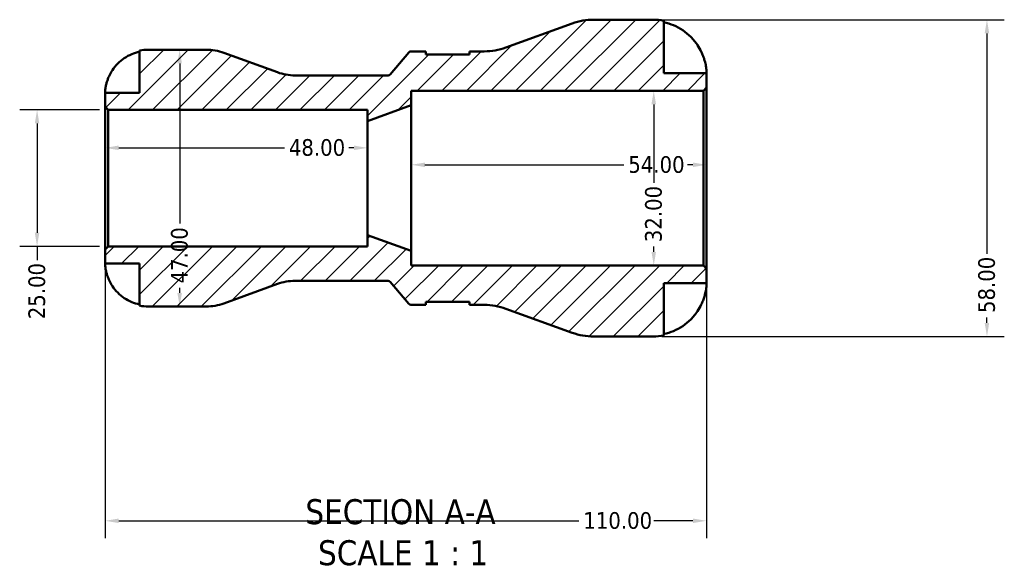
# Model space of a CAD drawing. Header units: millimetres. Extents: x 0 to 905, y -151 to 594.
# Tile 2 of 11: x 329 to 509, y -151 to -52. Entities that reach past the tile are written whole.
import ezdxf

# ---------------------------------------------------------------- set-up
doc = ezdxf.new("R2010")
doc.units = ezdxf.units.MM
for name, color, linetype, lineweight in [('Dimension (ANSI)', 7, 'Continuous', 25), ('Hatch (ANSI)', 7, 'Continuous', 18), ('Symbol (ANSI)', 7, 'Continuous', 25), ('Visible (ANSI)', 7, 'Continuous', 50)]:
    doc.layers.add(name, color=color, linetype=linetype, lineweight=lineweight)
doc.styles.add('Label Text (ANSI)', font='tahoma.ttf')
doc.styles.add('Note Text (ANSI)', font='tahoma.ttf')
doc.dimstyles.new('Default - mm (ANSI)', dxfattribs={"dimtxt": 3.048, "dimasz": 2.5, "dimexe": 3.175, "dimexo": 1.6002, "dimgap": 0.8, "dimtad": 0, "dimtoh": 1, "dimrnd": 1e-08, "dimzin": 4, "dimdsep": 46, "dimtxsty": 'Note Text (ANSI)', "dimcen": 0.09, "dimdle": 10, "dimclrd": 256, "dimclre": 256, "dimclrt": 230, "dimadec": 1, "dimazin": 1, "dimtfac": 1, "dimtofl": 0, "dimtmove": 0, "dimatfit": 3, "dimfxl": 1, "dimtolj": 1, "dimtzin": 4, "dimlwd": -1, "dimlwe": -1, "dimarcsym": 0})

# ---------------------------------------------------------------- blocks, each defined once
blk = doc.blocks.new('*D7')
at = {"layer": 'Defpoints', "color": 0, "transparency": 16777216}
for p in [(392.84, -75.5), (344.84, -81.04), (392.84, -81.04)]:
    blk.add_point(p, dxfattribs=at)
at = {"layer": 'Dimension (ANSI)', "transparency": 16777216}
for p, q in [((347.34, -75.5), (377.65, -75.5)), ((390.34, -75.5), (389.42, -75.5))]:
    blk.add_line(p, q, dxfattribs=at)
for points in [[(347.34, -75.08), (347.34, -75.91), (344.84, -75.5)], [(390.34, -75.08), (390.34, -75.91), (392.84, -75.5)]]:
    blk.add_solid(points, dxfattribs=at)
at = {"layer": 'Dimension (ANSI)', "color": 230, "true_color": 0xff0080, "transparency": 16777216, "insert": (378.45, -73.9), "char_height": 3.048, "attachment_point": 1, "style": 'Note Text (ANSI)'}
blk.add_mtext('\\A1;48.00', dxfattribs=at)
blk = doc.blocks.new('*D8')
at = {"layer": 'Defpoints', "color": 0, "transparency": 16777216}
for p in [(454.84, -78.6), (400.84, -81.04), (454.84, -81.04)]:
    blk.add_point(p, dxfattribs=at)
at = {"layer": 'Dimension (ANSI)', "transparency": 16777216}
for p, q in [((403.34, -78.6), (439.73, -78.6)), ((452.34, -78.6), (451.33, -78.6))]:
    blk.add_line(p, q, dxfattribs=at)
for points in [[(403.34, -78.19), (403.34, -79.02), (400.84, -78.6)], [(452.34, -78.19), (452.34, -79.02), (454.84, -78.6)]]:
    blk.add_solid(points, dxfattribs=at)
at = {"layer": 'Dimension (ANSI)', "color": 230, "true_color": 0xff0080, "transparency": 16777216, "insert": (440.53, -77.02), "char_height": 3.048, "attachment_point": 1, "style": 'Note Text (ANSI)'}
blk.add_mtext('\\A1;54.00', dxfattribs=at)
blk = doc.blocks.new('*D9')
at = {"layer": 'Defpoints', "color": 0, "transparency": 16777216}
for p in [(445.18, -65.04), (445.18, -97.04), (445.18, -97.04)]:
    blk.add_point(p, dxfattribs=at)
at = {"layer": 'Dimension (ANSI)', "transparency": 16777216}
for p, q in [((445.18, -67.54), (445.18, -81.9)), ((445.18, -94.54), (445.18, -93.56))]:
    blk.add_line(p, q, dxfattribs=at)
for points in [[(444.76, -67.54), (445.6, -67.54), (445.18, -65.04)], [(444.76, -94.54), (445.6, -94.54), (445.18, -97.04)]]:
    blk.add_solid(points, dxfattribs=at)
at = {"layer": 'Dimension (ANSI)', "color": 230, "true_color": 0xff0080, "transparency": 16777216, "insert": (443.59, -92.76), "char_height": 3.048, "attachment_point": 1, "rotation": 90, "style": 'Note Text (ANSI)'}
blk.add_mtext('\\A1;32.00', dxfattribs=at)
blk = doc.blocks.new('*D10')
at = {"layer": 'Defpoints', "color": 0, "transparency": 16777216}
for p in [(345.42, -68.54), (332.4, -93.54), (345.42, -93.54)]:
    blk.add_point(p, dxfattribs=at)
at = {"layer": 'Dimension (ANSI)', "transparency": 16777216}
for p, q in [((343.82, -68.54), (329.22, -68.54)), ((332.4, -71.04), (332.4, -91.04)), ((343.82, -93.54), (329.22, -93.54)), ((332.4, -93.54), (332.4, -96.04))]:
    blk.add_line(p, q, dxfattribs=at)
for points in [[(331.98, -71.04), (332.81, -71.04), (332.4, -68.54)], [(331.98, -91.04), (332.81, -91.04), (332.4, -93.54)]]:
    blk.add_solid(points, dxfattribs=at)
at = {"layer": 'Dimension (ANSI)', "color": 230, "true_color": 0xff0080, "transparency": 16777216, "insert": (330.81, -106.87), "char_height": 3.048, "attachment_point": 1, "rotation": 90, "style": 'Note Text (ANSI)'}
blk.add_mtext('\\A1;25.00', dxfattribs=at)
blk = doc.blocks.new('*D11')
at = {"layer": 'Defpoints', "color": 0, "transparency": 16777216}
for p in [(344.84, -94.12), (454.84, -97.62), (454.84, -143.77)]:
    blk.add_point(p, dxfattribs=at)
at = {"layer": 'Dimension (ANSI)', "transparency": 16777216}
for p, q in [((344.84, -95.72), (344.84, -146.94)), ((454.84, -99.22), (454.84, -146.94)), ((347.34, -143.77), (431.5, -143.77)), ((452.34, -143.77), (445.18, -143.77))]:
    blk.add_line(p, q, dxfattribs=at)
for points in [[(347.34, -143.35), (347.34, -144.19), (344.84, -143.77)], [(452.34, -143.35), (452.34, -144.19), (454.84, -143.77)]]:
    blk.add_solid(points, dxfattribs=at)
at = {"layer": 'Dimension (ANSI)', "color": 230, "true_color": 0xff0080, "transparency": 16777216, "insert": (432.3, -142.18), "char_height": 3.048, "attachment_point": 1, "style": 'Note Text (ANSI)'}
blk.add_mtext('\\A1;110.00', dxfattribs=at)
blk = doc.blocks.new('*D13')
at = {"layer": 'Defpoints', "color": 0, "transparency": 16777216}
for p in [(445.04, -52.04), (445.04, -110.04), (506.12, -110.04)]:
    blk.add_point(p, dxfattribs=at)
at = {"layer": 'Dimension (ANSI)', "transparency": 16777216}
for p, q in [((446.64, -52.04), (509.29, -52.04)), ((506.12, -54.54), (506.12, -94.93)), ((506.12, -107.54), (506.12, -106.53)), ((446.64, -110.04), (509.29, -110.04))]:
    blk.add_line(p, q, dxfattribs=at)
for points in [[(505.7, -54.54), (506.53, -54.54), (506.12, -52.04)], [(505.7, -107.54), (506.53, -107.54), (506.12, -110.04)]]:
    blk.add_solid(points, dxfattribs=at)
at = {"layer": 'Dimension (ANSI)', "color": 230, "true_color": 0xff0080, "transparency": 16777216, "insert": (504.52, -105.73), "char_height": 3.048, "attachment_point": 1, "rotation": 90, "style": 'Note Text (ANSI)'}
blk.add_mtext('\\A1;58.00', dxfattribs=at)
blk = doc.blocks.new('*D14')
at = {"layer": 'Defpoints', "color": 0, "transparency": 16777216}
for p in [(358.48, -57.54), (358.48, -104.54), (358.48, -104.54)]:
    blk.add_point(p, dxfattribs=at)
at = {"layer": 'Dimension (ANSI)', "transparency": 16777216}
for p, q in [((358.48, -60.04), (358.48, -89.34)), ((358.48, -102.04), (358.48, -101.12))]:
    blk.add_line(p, q, dxfattribs=at)
for points in [[(358.06, -60.04), (358.89, -60.04), (358.48, -57.54)], [(358.06, -102.04), (358.89, -102.04), (358.48, -104.54)]]:
    blk.add_solid(points, dxfattribs=at)
at = {"layer": 'Dimension (ANSI)', "color": 230, "true_color": 0xff0080, "transparency": 16777216, "insert": (356.89, -100.32), "char_height": 3.048, "attachment_point": 1, "rotation": 90, "style": 'Note Text (ANSI)'}
blk.add_mtext('\\A1;47.00', dxfattribs=at)

msp = doc.modelspace()

# ---------------------------------------------------------------- hatches: boundary and pattern name
at = {"layer": 'Hatch (ANSI)'}
h = msp.add_hatch(dxfattribs=at)
h.set_pattern_fill('ANSI31', color=256, scale=25.4, style=0)
h.set_pattern_definition([(45, (0, 0), (-2.245064, 2.245064), [])])
edge = h.paths.add_edge_path()
edge.add_ellipse((434.2089, -98.4394), major_axis=(-3.9674, -10.9004), ratio=1, start_angle=0, end_angle=20)
edge.add_line((434.2089, -110.0394), (445.0435, -110.0394))
edge.add_ellipse((445.0435, -100.2394), major_axis=(0, -9.8), ratio=1, start_angle=0, end_angle=11.536959)
edge.add_line((447.0035, -109.8414), (447.0035, -100.2394))
edge.add_line((447.0035, -100.2394), (454.8435, -100.2394))
edge.add_line((454.8435, -100.2394), (454.8435, -97.6194))
edge.add_line((454.8435, -97.6194), (454.2635, -97.0394))
edge.add_line((454.2635, -97.0394), (400.8435, -97.0394))
edge.add_line((400.8435, -97.0394), (400.8435, -94.3728))
edge.add_line((400.8435, -94.3728), (392.8435, -91.4561))
edge.add_line((392.8435, -91.4561), (392.8435, -93.5394))
edge.add_line((392.8435, -93.5394), (345.4235, -93.5394))
edge.add_line((345.4235, -93.5394), (344.8435, -94.1194))
edge.add_line((344.8435, -94.1194), (344.8435, -96.6644))
edge.add_line((344.8435, -96.6644), (351.1435, -96.6644))
edge.add_line((351.1435, -96.6644), (351.1435, -104.3803))
edge.add_ellipse((352.7185, -96.6644), major_axis=(-1.575, -7.7159), ratio=1, start_angle=0, end_angle=11.536959)
edge.add_line((352.7185, -104.5394), (363.346, -104.5394))
edge.add_ellipse((363.346, -95.1394), major_axis=(0, -9.4), ratio=1, start_angle=0, end_angle=20)
edge.add_line((366.561, -103.9725), (376.3591, -100.4063))
edge.add_ellipse((379.5741, -109.2394), major_axis=(-3.215, 8.8331), ratio=1, start_angle=340, end_angle=360, ccw=False)
edge.add_line((379.5741, -99.8394), (396.6103, -99.8394))
edge.add_ellipse((396.6103, -100.3394), major_axis=(0, 0.5), ratio=1, start_angle=310, end_angle=360, ccw=False)
edge.add_line((396.9933, -100.018), (400.3856, -104.0608))
edge.add_ellipse((400.7687, -103.7394), major_axis=(-0.383, -0.3214), ratio=1, start_angle=0, end_angle=50)
edge.add_line((400.7687, -104.2394), (403.4757, -104.2394))
edge.add_line((403.4757, -104.2394), (403.4757, -103.6594))
edge.add_line((403.4757, -103.6594), (411.4757, -103.6594))
edge.add_line((411.4757, -103.6594), (411.4757, -104.2394))
edge.add_line((411.4757, -104.2394), (414.1827, -104.2394))
edge.add_ellipse((414.1827, -115.8394), major_axis=(0, 11.6), ratio=1, start_angle=340, end_angle=360, ccw=False)
edge.add_line((418.1501, -104.939), (430.2414, -109.3399))
edge = h.paths.add_edge_path()
edge.add_ellipse((434.2089, -63.6394), major_axis=(0, 11.6), ratio=1, start_angle=0, end_angle=20)
edge.add_line((430.2414, -52.739), (418.1501, -57.1399))
edge.add_ellipse((414.1827, -46.2394), major_axis=(3.9674, -10.9004), ratio=1, start_angle=340, end_angle=360, ccw=False)
edge.add_line((414.1827, -57.8394), (411.4757, -57.8394))
edge.add_line((411.4757, -57.8394), (411.4757, -58.4194))
edge.add_line((411.4757, -58.4194), (403.4757, -58.4194))
edge.add_line((403.4757, -58.4194), (403.4757, -57.8394))
edge.add_line((403.4757, -57.8394), (400.7687, -57.8394))
edge.add_ellipse((400.7687, -58.3394), major_axis=(0, 0.5), ratio=1, start_angle=0, end_angle=50)
edge.add_line((400.3856, -58.018), (396.9933, -62.0608))
edge.add_ellipse((396.6103, -61.7394), major_axis=(0.383, -0.3214), ratio=1, start_angle=310, end_angle=360, ccw=False)
edge.add_line((396.6103, -62.2394), (379.5741, -62.2394))
edge.add_ellipse((379.5741, -52.8394), major_axis=(0, -9.4), ratio=1, start_angle=340, end_angle=360, ccw=False)
edge.add_line((376.3591, -61.6725), (366.561, -58.1063))
edge.add_ellipse((363.346, -66.9394), major_axis=(3.215, 8.8331), ratio=1, start_angle=0, end_angle=20)
edge.add_line((363.346, -57.5394), (352.7185, -57.5394))
edge.add_ellipse((352.7185, -65.4144), major_axis=(0, 7.875), ratio=1, start_angle=0, end_angle=11.536959)
edge.add_line((351.1435, -57.6985), (351.1435, -65.4144))
edge.add_line((351.1435, -65.4144), (344.8435, -65.4144))
edge.add_line((344.8435, -65.4144), (344.8435, -67.9594))
edge.add_line((344.8435, -67.9594), (345.4235, -68.5394))
edge.add_line((345.4235, -68.5394), (392.8435, -68.5394))
edge.add_line((392.8435, -68.5394), (392.8435, -70.6228))
edge.add_line((392.8435, -70.6228), (400.8435, -67.7061))
edge.add_line((400.8435, -67.7061), (400.8435, -65.0394))
edge.add_line((400.8435, -65.0394), (454.2635, -65.0394))
edge.add_line((454.2635, -65.0394), (454.8435, -64.4594))
edge.add_line((454.8435, -64.4594), (454.8435, -61.8394))
edge.add_line((454.8435, -61.8394), (447.0035, -61.8394))
edge.add_line((447.0035, -61.8394), (447.0035, -52.2374))
edge.add_ellipse((445.0435, -61.8394), major_axis=(1.96, 9.602), ratio=1, start_angle=0, end_angle=11.536959)
edge.add_line((445.0435, -52.0394), (434.2089, -52.0394))

# ---------------------------------------------------------------- linework, layer by layer
at = {"layer": 'Visible (ANSI)'}
for p, q in [((445.0435, -52.0394), (434.2089, -52.0394)), ((430.2414, -52.739), (418.1501, -57.1399)), ((447.0035, -61.8394), (447.0035, -52.2374)), ((363.346, -57.5394), (352.7185, -57.5394)), ((351.1435, -57.6985), (351.1435, -65.4144)), ((376.3591, -61.6725), (366.561, -58.1063)), ((400.3856, -58.018), (396.9933, -62.0608)), ((403.4757, -57.8394), (400.7687, -57.8394)), ((403.4757, -58.4194), (403.4757, -57.8394)), ((411.4757, -58.4194), (403.4757, -58.4194)), ((414.1827, -57.8394), (411.4757, -57.8394)), ((411.4757, -57.8394), (411.4757, -58.4194)), ((396.6103, -62.2394), (379.5741, -62.2394)), ((454.8435, -61.8394), (447.0035, -61.8394)), ((454.8435, -64.4594), (454.8435, -61.8394)), ((454.2635, -65.0394), (454.8435, -64.4594)), ((454.8435, -97.6194), (454.8435, -64.4594)), ((351.1435, -65.4144), (344.8435, -65.4144)), ((344.8435, -65.4144), (344.8435, -67.9594)), ((400.8435, -67.7061), (400.8435, -65.0394)), ((400.8435, -65.0394), (454.2635, -65.0394)), ((454.2635, -65.0394), (454.2635, -97.0394)), ((344.8435, -67.9594), (345.4235, -68.5394)), ((344.8435, -67.9594), (344.8435, -94.1194)), ((392.8435, -70.6228), (400.8435, -67.7061)), ((400.8435, -94.3728), (400.8435, -67.7061)), ((345.4235, -68.5394), (392.8435, -68.5394)), ((345.4235, -93.5394), (345.4235, -68.5394)), ((392.8435, -68.5394), (392.8435, -70.6228)), ((392.8435, -91.4561), (392.8435, -70.6228)), ((400.8435, -94.3728), (392.8435, -91.4561)), ((392.8435, -91.4561), (392.8435, -93.5394)), ((345.4235, -93.5394), (344.8435, -94.1194)), ((392.8435, -93.5394), (345.4235, -93.5394)), ((344.8435, -94.1194), (344.8435, -96.6644)), ((400.8435, -97.0394), (400.8435, -94.3728)), ((344.8435, -96.6644), (351.1435, -96.6644)), ((351.1435, -96.6644), (351.1435, -104.3803)), ((454.2635, -97.0394), (400.8435, -97.0394)), ((454.8435, -97.6194), (454.2635, -97.0394)), ((454.8435, -100.2394), (454.8435, -97.6194)), ((366.561, -103.9725), (376.3591, -100.4063)), ((379.5741, -99.8394), (396.6103, -99.8394)), ((396.9933, -100.018), (400.3856, -104.0608)), ((447.0035, -109.8414), (447.0035, -100.2394)), ((447.0035, -100.2394), (454.8435, -100.2394)), ((400.7687, -104.2394), (403.4757, -104.2394)), ((403.4757, -104.2394), (403.4757, -103.6594)), ((403.4757, -103.6594), (411.4757, -103.6594)), ((411.4757, -103.6594), (411.4757, -104.2394)), ((411.4757, -104.2394), (414.1827, -104.2394)), ((352.7185, -104.5394), (363.346, -104.5394)), ((418.1501, -104.939), (430.2414, -109.3399)), ((434.2089, -110.0394), (445.0435, -110.0394))]:
    msp.add_line(p, q, dxfattribs=at)
for centre, radius, start, end in [((434.2089, -63.6394), 11.6, 90, 110), ((445.0435, -61.8394), 9.8, 78.463041, 90), ((352.7185, -65.4144), 7.875, 90, 101.536959), ((363.346, -66.9394), 9.4, 70, 90), ((414.1827, -46.2394), 11.6, 270, 290), ((400.7687, -58.3394), 0.5, 90, 140), ((379.5741, -52.8394), 9.4, 250, 270), ((396.6103, -61.7394), 0.5, 270, 320), ((379.5741, -109.2394), 9.4, 90, 110), ((396.6103, -100.3394), 0.5, 40, 90), ((352.7185, -96.6644), 7.875, 258.463041, 270), ((363.346, -95.1394), 9.4, 270, 290), ((400.7687, -103.7394), 0.5, 220, 270), ((414.1827, -115.8394), 11.6, 70, 90), ((434.2089, -98.4394), 11.6, 250, 270), ((445.0435, -100.2394), 9.8, 270, 281.536959)]:
    msp.add_arc(centre, radius, start, end, dxfattribs=at)
for points, knots in [([(447.0035, -52.5054), (447.6281, -52.6341), (448.2379, -52.8273), (449.3367, -53.2846), (449.9237, -53.5941), (451.0191, -54.3303), (451.5273, -54.757), (452.3843, -55.6191), (452.8112, -56.1345), (453.4432, -57.0875), (453.6777, -57.5058), (453.874, -57.9194)], [0.185932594, 0.185932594, 0.185932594, 0.185932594, 0.361414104, 0.361414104, 0.542974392, 0.542974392, 0.72453468, 0.72453468, 0.907633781, 0.907633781, 1.039151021, 1.039151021, 1.039151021, 1.039151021]), ([(345.6212, -62.2644), (345.777, -61.9358), (345.9628, -61.6037), (346.4655, -60.8423), (346.8064, -60.4288), (347.4932, -59.7344), (347.9022, -59.3893), (348.7842, -58.7939), (349.2572, -58.5436), (350.1443, -58.173), (350.638, -58.0162), (351.1435, -57.9121)], [3.892401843, 3.892401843, 3.892401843, 3.892401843, 3.996786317, 3.996786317, 4.143392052, 4.143392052, 4.28980063, 4.28980063, 4.436209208, 4.436209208, 4.578234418, 4.578234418, 4.578234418, 4.578234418]), ([(453.874, -57.9194), (453.8819, -57.9362), (453.8899, -57.953), (453.9965, -58.1806), (454.0888, -58.3939), (454.2468, -58.7927), (454.3141, -58.9772), (454.4483, -59.3788), (454.5118, -59.5934), (454.6579, -60.1523), (454.7207, -60.4759), (454.8104, -61.088), (454.8288, -61.3529), (454.8455, -61.7366), (454.8435, -61.8394), (454.8435, -61.8394)], [-0.635575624, -0.635575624, -0.635575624, -0.635575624, -0.629926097, -0.629926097, -0.559177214, -0.559177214, -0.498025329, -0.498025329, -0.42473091, -0.42473091, -0.300540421, -0.300540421, -0.155527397, -0.155527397, 0, 0, 0, 0]), ([(344.8435, -65.4144), (344.8435, -65.4144), (344.8433, -65.3915), (344.8445, -65.2975), (344.8459, -65.2235), (344.8598, -64.9538), (344.8797, -64.7115), (344.9648, -64.2006), (345.0148, -63.9637), (345.133, -63.5261), (345.1918, -63.3357), (345.3284, -62.946), (345.4057, -62.7484), (345.5326, -62.4554), (345.5761, -62.3595), (345.6212, -62.2644)], [-2.176679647, -2.176679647, -2.176679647, -2.176679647, -2.110866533, -2.110866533, -2.040552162, -2.040552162, -1.91738302, -1.91738302, -1.829422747, -1.829422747, -1.765581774, -1.765581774, -1.70117883, -1.70117883, -1.669619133, -1.669619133, -1.669619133, -1.669619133]), ([(345.6212, -99.8144), (345.5591, -99.6835), (345.5001, -99.5512), (345.3642, -99.2258), (345.2915, -99.0332), (345.1603, -98.6441), (345.1032, -98.4498), (344.9887, -98.0008), (344.9421, -97.7588), (344.8704, -97.2749), (344.8553, -97.0578), (344.8418, -96.747), (344.8435, -96.6644), (344.8435, -96.6644)], [-0.508164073, -0.508164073, -0.508164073, -0.508164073, -0.464605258, -0.464605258, -0.401547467, -0.401547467, -0.335618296, -0.335618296, -0.242869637, -0.242869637, -0.124906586, -0.124906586, 0, 0, 0, 0]), ([(351.1435, -104.1668), (350.638, -104.0626), (350.1443, -103.9059), (349.2572, -103.5353), (348.7842, -103.285), (347.9022, -102.6896), (347.4932, -102.3445), (346.8064, -101.65), (346.4655, -101.2365), (345.9628, -100.4752), (345.777, -100.143), (345.6212, -99.8144)], [0.149429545, 0.149429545, 0.149429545, 0.149429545, 0.291454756, 0.291454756, 0.437863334, 0.437863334, 0.584271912, 0.584271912, 0.730877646, 0.730877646, 0.835262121, 0.835262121, 0.835262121, 0.835262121]), ([(454.8435, -100.2394), (454.8435, -100.2394), (454.8436, -100.2672), (454.8422, -100.3812), (454.8405, -100.4707), (454.824, -100.8004), (454.7999, -101.0998), (454.6952, -101.7337), (454.6334, -102.0288), (454.4866, -102.5742), (454.4137, -102.8114), (454.2442, -103.2966), (454.1483, -103.5425), (453.9887, -103.9121), (453.9324, -104.0363), (453.874, -104.1594)], [-2.708793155, -2.708793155, -2.708793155, -2.708793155, -2.627947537, -2.627947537, -2.54169351, -2.54169351, -2.388334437, -2.388334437, -2.278384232, -2.278384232, -2.198758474, -2.198758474, -2.118577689, -2.118577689, -2.077698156, -2.077698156, -2.077698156, -2.077698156]), ([(453.874, -104.1594), (453.6777, -104.5731), (453.4432, -104.9913), (452.8112, -105.9444), (452.3843, -106.4598), (451.5273, -107.3218), (451.0191, -107.7485), (449.9237, -108.4848), (449.3367, -108.7942), (448.2379, -109.2515), (447.6281, -109.4447), (447.0035, -109.5734)], [4.846905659, 4.846905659, 4.846905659, 4.846905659, 4.978422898, 4.978422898, 5.161522, 5.161522, 5.343082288, 5.343082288, 5.524642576, 5.524642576, 5.700124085, 5.700124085, 5.700124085, 5.700124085])]:
    msp.add_open_spline(points, degree=3, knots=knots, dxfattribs=at)

# ---------------------------------------------------------------- texts
at = {"layer": 'Symbol (ANSI)', "char_height": 4.572, "attachment_point": 7, "style": 'Label Text (ANSI)'}
for s, insert in [('SECTION A-A', (381.4664, -144.4727)), ('SCALE 1 : 1', (383.7858, -151.9856))]:
    msp.add_mtext(s, dxfattribs=dict(at, insert=insert))

# ---------------------------------------------------------------- dimensions: what is measured, and where the dimension line sits
at = {"layer": 'Dimension (ANSI)'}
for base, p1, p2, angle, override, picture, middle in [((506.1166, -110.0394), (445.0435, -52.0394), (445.0435, -110.0394), 90, {"dimtoh": 0, "dimdec": 2, "dimtp": 0, "dimtm": 0, "dimtdec": 2, "dimatfit": 1}, '*D13', (506.1166, -100.7302)), ((358.4769, -104.5394), (358.4769, -57.5394), (358.4769, -104.5394), 90, {"dimtoh": 0, "dimdec": 2, "dimse1": 1, "dimse2": 1, "dimtp": 0, "dimtm": 0, "dimtdec": 2, "dimatfit": 1}, '*D14', (358.4769, -95.2302)), ((445.1815, -97.0394), (445.1815, -65.0394), (445.1815, -97.0394), 270, {"dimtoh": 0, "dimdec": 2, "dimse1": 1, "dimse2": 1, "dimtp": 0, "dimtm": 0, "dimtdec": 2, "dimatfit": 1}, '*D9', (445.1815, -87.7302)), ((332.3954, -93.5394), (345.4235, -68.5394), (345.4235, -93.5394), 270, {"dimtoh": 0, "dimdec": 2, "dimtp": 0, "dimtm": 0, "dimtdec": 2, "dimatfit": 2}, '*D10', (332.3954, -101.8546)), ((454.8435, -78.6031), (400.8435, -81.0394), (454.8435, -81.0394), 180, {"dimtoh": 0, "dimdec": 2, "dimse1": 1, "dimse2": 1, "dimtp": 0, "dimtm": 0, "dimtdec": 2, "dimatfit": 1}, '*D8', (445.5342, -78.6031))]:
    dim = msp.add_linear_dim(base=base, p1=p1, p2=p2, angle=angle, dimstyle='Default - mm (ANSI)', override=override, dxfattribs=at)
    dim.commit()
    dim.dimension.update_dxf_attribs({"geometry": picture, "text_midpoint": middle, "dimtype": 160})
for base, p1, p2, override, picture, middle in [((392.8435, -75.4967), (344.8435, -81.0394), (392.8435, -81.0394), {"dimtoh": 0, "dimdec": 2, "dimse1": 1, "dimse2": 1, "dimtp": 0, "dimtm": 0, "dimtdec": 2, "dimatfit": 1}, '*D7', (383.5342, -75.4967)), ((454.8435, -143.7691), (344.8435, -94.1194), (454.8435, -97.6194), {"dimtoh": 0, "dimdec": 2, "dimtp": 0, "dimtm": 0, "dimtdec": 2, "dimatfit": 1}, '*D11', (438.3435, -143.7691))]:
    dim = msp.add_linear_dim(base=base, p1=p1, p2=p2, dimstyle='Default - mm (ANSI)', override=override, dxfattribs=at)
    dim.commit()
    dim.dimension.update_dxf_attribs({"geometry": picture, "text_midpoint": middle, "dimtype": 160})

doc.saveas('drawing.dxf')
